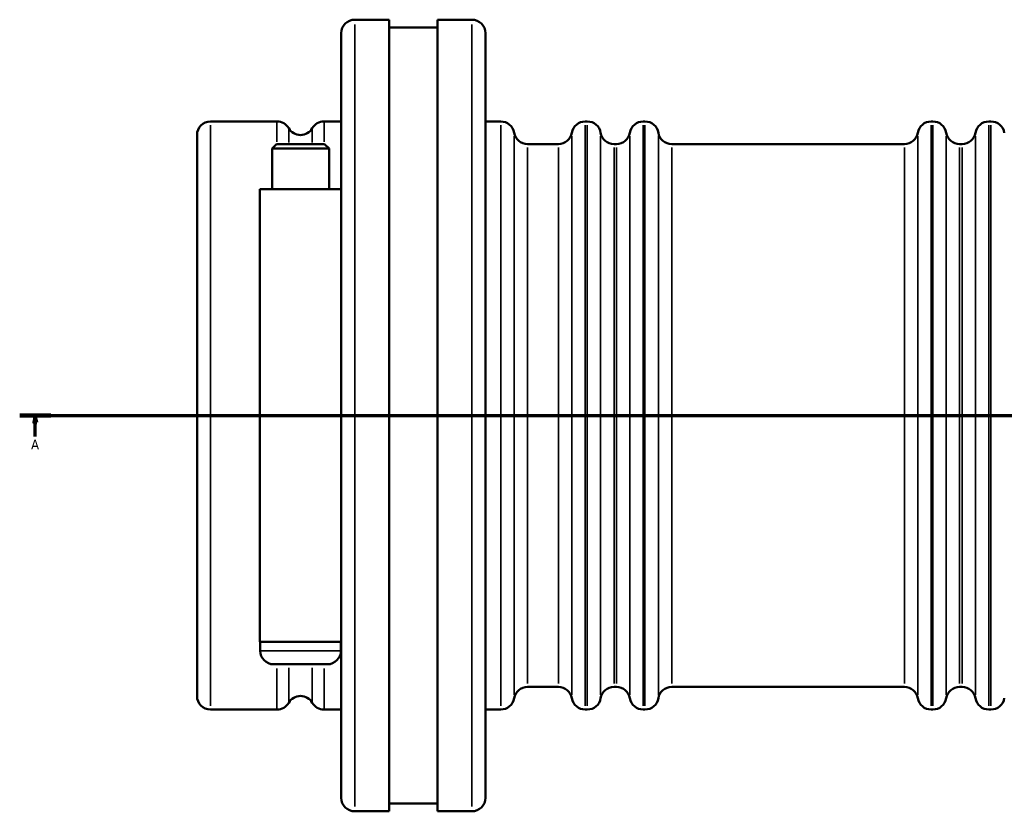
# Model space of a CAD drawing. Header units: millimetres. Extents: x -189 to 1463, y -170 to 1183.
# Tile 3 of 9: x 241 to 589, y 212 to 492. Entities that reach past the tile are written whole.
import ezdxf

# ---------------------------------------------------------------- set-up
doc = ezdxf.new("R2010")
doc.units = ezdxf.units.MM
doc.linetypes.add('CHAIN', pattern=[0.7087, 0.4724, -0.0591, 0.1181, -0.0591])
for name, color, linetype, lineweight in [('Section Line (ISO)', 7, 'CHAIN', 70), ('Visible (ISO)', 7, 'Continuous', 50), ('Visible Narrow (ISO)', 7, 'Continuous', 35)]:
    doc.layers.add(name, color=color, linetype=linetype, lineweight=lineweight)
doc.styles.add('Label Text (ISO)', font='tahoma.ttf')

# ---------------------------------------------------------------- blocks, each defined once
blk = doc.blocks.new('2dTransSection0')
at = {"layer": 'Section Line (ISO)', "linetype": 'CHAIN'}
blk.add_line((241.33, 351.93), (784.73, 351.93), dxfattribs=at)
at = {"layer": 'Section Line (ISO)', "linetype": 'Continuous', "lineweight": 140}
for p, q in [((241.33, 351.93), (252.37, 351.93)), ((773.69, 351.93), (784.73, 351.93))]:
    blk.add_line(p, q, dxfattribs=at)
at = {"layer": 'Section Line (ISO)', "linetype": 'Continuous'}
for p, q in [((246.85, 351.93), (246.35, 349.43)), ((246.85, 349.43), (246.85, 351.93)), ((247.35, 349.43), (246.85, 351.93)), ((779.21, 351.93), (778.71, 349.43)), ((779.21, 349.43), (779.21, 351.93)), ((779.71, 349.43), (779.21, 351.93)), ((246.35, 349.43), (247.35, 349.43)), ((246.85, 344.48), (246.85, 349.43)), ((778.71, 349.43), (779.71, 349.43)), ((779.21, 344.48), (779.21, 349.43))]:
    blk.add_line(p, q, dxfattribs=at)
at = {"layer": 'Section Line (ISO)', "linetype": 'Continuous', "flags": 128}
for points in [[(247.35, 349.43), (246.85, 351.93), (246.35, 349.43), (247.35, 349.43)], [(779.71, 349.43), (779.21, 351.93), (778.71, 349.43), (779.71, 349.43)]]:
    blk.add_lwpolyline(points, dxfattribs=at)
at = {"layer": 'Section Line (ISO)'}
for points in [[(247.35, 349.43), (246.85, 351.93), (246.35, 349.43), (247.35, 349.43)], [(779.71, 349.43), (779.21, 351.93), (778.71, 349.43), (779.71, 349.43)]]:
    blk.add_solid(points, dxfattribs=at)
at = {"layer": 'Section Line (ISO)', "char_height": 3.5, "attachment_point": 7, "style": 'Label Text (ISO)'}
for insert in [(245.36, 339.93), (777.72, 339.93)]:
    blk.add_mtext('A', dxfattribs=dict(at, insert=insert))

msp = doc.modelspace()

# ---------------------------------------------------------------- linework, layer by layer
at = {"layer": 'Visible (ISO)'}
for p, q in [((359.831, 491.927), (372.031, 491.927)), ((372.031, 211.927), (372.031, 491.927)), ((389.031, 211.927), (389.031, 491.927)), ((389.031, 491.927), (401.231, 491.927)), ((372.031, 489.127), (389.031, 489.127)), ((355.031, 216.727), (355.031, 487.127)), ((406.031, 487.127), (406.031, 216.727)), ((308.831, 455.927), (332.317, 455.927)), ((348.945, 455.927), (355.031, 455.927)), ((406.031, 455.927), (411.431, 455.927)), ((441.297, 455.927), (442.031, 455.927)), ((461.831, 455.927), (462.431, 455.927)), ((563.631, 455.927), (564.231, 455.927)), ((584.031, 455.927), (584.765, 455.927)), ((304.031, 252.727), (304.031, 451.127)), ((332.151, 447.927), (330.551, 446.327)), ((350.711, 446.327), (330.551, 446.327)), ((330.551, 446.327), (330.551, 431.927)), ((332.151, 447.927), (349.111, 447.927)), ((349.111, 447.927), (350.711, 446.327)), ((350.711, 446.327), (350.711, 431.927)), ((420.897, 447.927), (431.831, 447.927)), ((451.497, 447.927), (452.365, 447.927)), ((471.897, 447.927), (554.165, 447.927)), ((573.697, 447.927), (574.565, 447.927)), ((326.231, 431.927), (355.031, 431.927)), ((326.231, 431.927), (326.231, 271.927)), ((355.031, 271.927), (326.231, 271.927)), ((326.331, 268.727), (326.331, 271.927)), ((354.931, 268.727), (354.931, 271.927)), ((350.131, 263.927), (331.131, 263.927)), ((420.897, 255.927), (431.831, 255.927)), ((451.497, 255.927), (452.365, 255.927)), ((471.897, 255.927), (554.165, 255.927)), ((573.697, 255.927), (574.565, 255.927)), ((308.831, 247.927), (332.317, 247.927)), ((348.945, 247.927), (355.031, 247.927)), ((406.031, 247.927), (411.431, 247.927)), ((441.297, 247.927), (442.031, 247.927)), ((461.831, 247.927), (462.431, 247.927)), ((563.631, 247.927), (564.231, 247.927)), ((584.031, 247.927), (584.765, 247.927)), ((372.031, 214.727), (389.031, 214.727)), ((359.831, 211.927), (372.031, 211.927)), ((389.031, 211.927), (401.231, 211.927))]:
    msp.add_line(p, q, dxfattribs=at)
for centre, start, end in [((359.831, 487.127), 90, 180), ((401.231, 487.127), 0, 90), ((308.831, 451.127), 90, 180), ((332.317, 451.127), 30, 90), ((340.631, 455.927), 210, 330), ((348.945, 451.127), 90, 150), ((411.431, 451.127), 9.59407, 90), ((441.297, 451.127), 90, 170.40593), ((442.031, 451.127), 9.59407, 90), ((461.831, 451.127), 90, 170.40593), ((462.431, 451.127), 9.59407, 90), ((563.631, 451.127), 90, 170.40593), ((564.231, 451.127), 9.59407, 90), ((584.031, 451.127), 90, 170.40593), ((584.765, 451.127), 9.59407, 90), ((420.897, 452.727), 189.59407, 270), ((431.831, 452.727), 270, 350.40593), ((451.497, 452.727), 189.59407, 270), ((452.365, 452.727), 270, 350.40593), ((471.897, 452.727), 189.59407, 270), ((554.165, 452.727), 270, 350.40593), ((573.697, 452.727), 189.59407, 270), ((574.565, 452.727), 270, 350.40593), ((331.131, 268.727), 180, 270), ((350.131, 268.727), 270, 0), ((420.897, 251.127), 90, 170.40593), ((431.831, 251.127), 9.59407, 90), ((451.497, 251.127), 90, 170.40593), ((452.365, 251.127), 9.59407, 90), ((471.897, 251.127), 90, 170.40593), ((554.165, 251.127), 9.59407, 90), ((573.697, 251.127), 90, 170.40593), ((574.565, 251.127), 9.59407, 90), ((308.831, 252.727), 180, 270), ((340.631, 247.927), 30, 150), ((411.431, 252.727), 270, 350.40593), ((441.297, 252.727), 189.59407, 270), ((442.031, 252.727), 270, 350.40593), ((461.831, 252.727), 189.59407, 270), ((462.431, 252.727), 270, 350.40593), ((563.631, 252.727), 189.59407, 270), ((564.231, 252.727), 270, 350.40593), ((584.031, 252.727), 189.59407, 270), ((584.765, 252.727), 270, 350.40593), ((332.317, 252.727), 270, 330), ((348.945, 252.727), 210, 270), ((359.831, 216.727), 180, 270), ((401.231, 216.727), 270, 0)]:
    msp.add_arc(centre, 4.8, start, end, dxfattribs=at)
at = {"layer": 'Visible Narrow (ISO)'}
for p, q in [((359.831, 490.204), (359.831, 213.651)), ((401.231, 213.651), (401.231, 490.204)), ((308.831, 454.647), (308.831, 249.208)), ((332.317, 448.698), (332.317, 455.907)), ((336.474, 453.513), (336.474, 448.469)), ((344.788, 448.469), (344.788, 453.513)), ((348.945, 455.907), (348.945, 448.698)), ((411.431, 249.208), (411.431, 454.647)), ((441.297, 454.647), (441.297, 249.208)), ((442.031, 249.208), (442.031, 454.647)), ((461.831, 454.647), (461.831, 249.208)), ((462.431, 249.208), (462.431, 454.647)), ((563.631, 454.647), (563.631, 249.208)), ((564.231, 249.208), (564.231, 454.647)), ((584.031, 454.647), (584.031, 249.208)), ((584.765, 249.208), (584.765, 454.647)), ((416.164, 253.159), (416.164, 450.696)), ((436.564, 253.159), (436.564, 450.696)), ((446.764, 253.159), (446.764, 450.696)), ((457.098, 450.696), (457.098, 253.159)), ((467.164, 253.159), (467.164, 450.696)), ((558.898, 450.696), (558.898, 253.159)), ((568.964, 253.159), (568.964, 450.696)), ((579.298, 450.696), (579.298, 253.159)), ((420.897, 446.745), (420.897, 257.109)), ((431.831, 257.109), (431.831, 446.745)), ((451.497, 446.745), (451.497, 257.109)), ((452.365, 257.109), (452.365, 446.745)), ((471.897, 446.745), (471.897, 257.109)), ((554.165, 257.109), (554.165, 446.745)), ((573.697, 446.745), (573.697, 257.109)), ((574.565, 257.109), (574.565, 446.745)), ((326.507, 268.727), (354.755, 268.727)), ((332.317, 247.968), (332.317, 262.405)), ((336.474, 262.629), (336.474, 250.362)), ((344.788, 250.362), (344.788, 262.629)), ((348.945, 262.405), (348.945, 247.968))]:
    msp.add_line(p, q, dxfattribs=at)

# ---------------------------------------------------------------- block references
at = {"layer": 'Section Line (ISO)'}
msp.add_blockref('2dTransSection0', (0, 0), dxfattribs=at)

doc.saveas('drawing.dxf')
